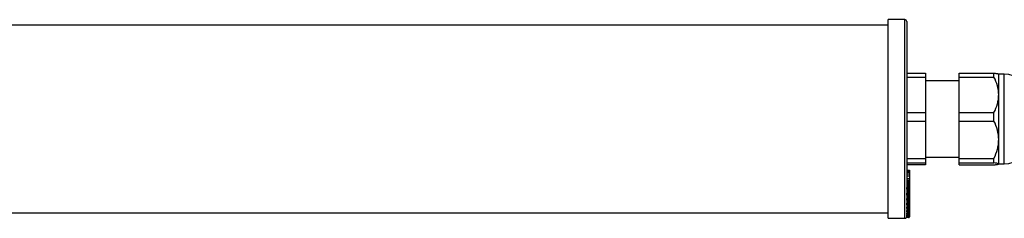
# Model space of a CAD drawing. Header units: millimetres. Extents: x 208 to 1001, y 391 to 449.
# Tile 2 of 3: x 604 to 867, y 394 to 447. Entities that reach past the tile are written whole.
import ezdxf

# ---------------------------------------------------------------- set-up
doc = ezdxf.new("R2010")
doc.units = ezdxf.units.MM

msp = doc.modelspace()

# ---------------------------------------------------------------- linework, layer by layer
at = {"color": 7, "linetype": 'Continuous', "lineweight": 25}
for p, q in [((840.31, 446.51), (835.81, 446.51)), ((835.81, 393.51), (835.81, 446.51)), ((835.81, 445.01), (213.81, 445.01)), ((840.81, 446.01), (840.81, 401.83)), ((840.81, 432.25), (845.81, 432.25)), ((840.81, 431.2), (845.81, 431.2)), ((845.81, 432.25), (845.81, 431.2)), ((845.81, 431.2), (845.81, 421.74)), ((854.81, 432.25), (864.06, 432.25)), ((854.81, 431.2), (854.81, 432.25)), ((854.81, 431.2), (864.06, 431.2)), ((854.81, 421.74), (854.81, 431.2)), ((864.06, 431.2), (864.06, 432.25)), ((866.81, 432.01), (865.31, 432.01)), ((865.31, 426.47), (865.31, 432.01)), ((854.81, 430.21), (845.81, 430.21)), ((865.31, 414.48), (865.31, 426.47)), ((840.81, 421.74), (845.81, 421.74)), ((845.81, 421.74), (845.81, 419.47)), ((854.81, 421.74), (864.06, 421.74)), ((854.81, 419.47), (854.81, 421.74)), ((864.06, 419.47), (864.06, 421.74)), ((840.81, 419.47), (845.81, 419.47)), ((845.81, 419.47), (845.81, 409.5)), ((854.81, 419.47), (864.06, 419.47)), ((854.81, 409.5), (854.81, 419.47)), ((865.31, 408.02), (865.31, 414.48)), ((840.81, 409.5), (845.81, 409.5)), ((845.81, 409.81), (854.81, 409.81)), ((845.81, 409.5), (845.81, 408.27)), ((854.81, 409.5), (864.06, 409.5)), ((854.81, 408.27), (854.81, 409.5)), ((864.06, 408.27), (864.06, 409.5)), ((840.81, 408.27), (845.81, 408.27)), ((845.81, 407.76), (840.81, 407.76)), ((845.81, 408.27), (845.81, 407.76)), ((854.81, 408.27), (864.06, 408.27)), ((854.81, 407.76), (854.81, 408.27)), ((854.81, 407.76), (864.06, 407.76)), ((865.31, 408.01), (866.81, 408.01)), ((840.81, 406.34), (841.51, 406.34)), ((840.81, 406.34), (841.51, 406.34)), ((841.51, 406.04), (840.81, 406.04)), ((840.81, 405.81), (841.51, 405.81)), ((840.81, 405.81), (841.51, 405.81)), ((841.51, 405.31), (840.81, 405.31)), ((840.81, 404.81), (841.51, 404.81)), ((841.51, 406.34), (841.51, 406.12)), ((841.51, 406.34), (841.51, 406.34)), ((841.51, 405.81), (841.51, 405.81)), ((841.51, 405.31), (841.51, 404.84)), ((841.51, 404.84), (841.51, 404.81)), ((841.51, 404.81), (841.51, 404.1)), ((841.31, 401.76), (840.8, 401.76)), ((840.81, 404.1), (841.51, 404.1)), ((840.81, 404.09), (841.51, 404.09)), ((840.81, 403.72), (841.51, 403.72)), ((840.81, 403.68), (841.51, 403.68)), ((840.81, 403.57), (841.51, 403.57)), ((840.81, 403.54), (841.51, 403.54)), ((841.31, 401.48), (841.31, 401.76)), ((841.51, 404.1), (841.51, 404.09)), ((841.51, 404.09), (841.51, 403.72)), ((841.51, 403.72), (841.51, 403.68)), ((841.51, 403.68), (841.51, 403.57)), ((841.51, 403.57), (841.51, 403.54)), ((841.51, 403.54), (841.51, 403.46)), ((841.51, 403.46), (841.51, 401.62)), ((841.51, 401.62), (841.51, 401.48)), ((841.31, 401.48), (840.71, 401.48)), ((841.31, 401.34), (840.71, 401.34)), ((841.31, 399.97), (840.71, 399.97)), ((841.31, 399.75), (840.71, 399.75)), ((840.74, 399.7), (841.31, 399.7)), ((840.75, 401.28), (841.31, 401.28)), ((841.31, 400.25), (840.8, 400.25)), ((840.81, 401.28), (840.81, 400.33)), ((840.81, 399.7), (840.81, 398.88)), ((841.31, 401.34), (841.31, 401.48)), ((841.31, 399.97), (841.31, 400.25)), ((841.31, 399.75), (841.31, 399.97)), ((841.51, 401.48), (841.51, 400.12)), ((841.51, 400.12), (841.51, 399.9)), ((841.51, 399.9), (841.51, 398.68)), ((841.31, 398.52), (840.71, 398.52)), ((841.31, 398.4), (840.71, 398.4)), ((841.31, 397.32), (840.71, 397.32)), ((841.31, 397.14), (840.71, 397.14)), ((840.73, 398.37), (841.31, 398.37)), ((840.73, 397.11), (841.31, 397.11)), ((841.31, 398.8), (840.8, 398.8)), ((841.31, 397.59), (840.8, 397.59)), ((841.31, 396.48), (840.8, 396.48)), ((840.81, 398.37), (840.81, 397.68)), ((840.81, 397.11), (840.81, 396.57)), ((841.31, 398.52), (841.31, 398.8)), ((841.31, 398.4), (841.31, 398.52)), ((841.31, 397.32), (841.31, 397.59)), ((841.31, 397.14), (841.31, 397.32)), ((841.31, 396.21), (841.31, 396.48)), ((841.51, 398.68), (841.51, 398.57)), ((841.51, 398.57), (841.51, 397.49)), ((841.51, 397.49), (841.51, 397.31)), ((841.51, 397.31), (841.51, 396.39)), ((841.51, 396.39), (841.51, 396.31)), ((213.81, 395.01), (835.81, 395.01)), ((841.31, 396.21), (840.71, 396.21)), ((841.31, 396.13), (840.71, 396.13)), ((841.31, 395.35), (840.71, 395.35)), ((841.31, 395.23), (840.71, 395.23)), ((841.31, 394.63), (840.71, 394.63)), ((840.71, 394.58), (840.71, 394.57)), ((841.31, 394.58), (840.71, 394.58)), ((840.71, 394.57), (841.31, 394.57)), ((841.31, 394.14), (840.71, 394.14)), ((840.71, 394.07), (841.31, 394.07)), ((840.71, 394.07), (840.71, 394.07)), ((841.31, 394.07), (840.71, 394.07)), ((841.31, 393.81), (840.71, 393.81)), ((840.71, 393.8), (841.31, 393.8)), ((840.71, 393.8), (840.71, 393.8)), ((841.31, 393.8), (840.71, 393.8)), ((841.31, 393.71), (840.71, 393.71)), ((840.72, 396.11), (841.31, 396.11)), ((840.72, 395.22), (841.31, 395.22)), ((841.31, 395.61), (840.8, 395.61)), ((841.31, 394.87), (840.8, 394.87)), ((841.31, 394.37), (840.8, 394.37)), ((840.8, 394.07), (840.8, 394.03)), ((841.31, 394.03), (840.8, 394.03)), ((840.81, 396.11), (840.81, 395.71)), ((840.81, 395.22), (840.81, 394.97)), ((840.81, 394.57), (840.81, 394.47)), ((841.31, 396.13), (841.31, 396.21)), ((841.31, 395.35), (841.31, 395.61)), ((841.31, 395.23), (841.31, 395.35)), ((841.31, 394.63), (841.31, 394.87)), ((841.31, 394.58), (841.31, 394.63)), ((841.31, 394.14), (841.31, 394.37)), ((841.31, 394.07), (841.31, 394.14)), ((841.31, 393.81), (841.31, 394.03)), ((841.31, 393.8), (841.31, 393.81)), ((841.51, 396.31), (841.51, 395.54)), ((841.51, 395.54), (841.51, 395.42)), ((841.51, 395.42), (841.51, 394.82)), ((841.51, 394.82), (841.51, 394.77)), ((841.51, 394.77), (841.51, 394.33)), ((841.51, 394.33), (841.51, 394.27)), ((841.51, 394.27), (841.51, 394.01)), ((841.51, 394.01), (841.51, 394)), ((841.51, 394), (841.51, 393.91)), ((835.81, 393.51), (840.31, 393.51))]:
    msp.add_line(p, q, dxfattribs=at)
at = {"color": 8, "linetype": 'Continuous', "lineweight": 25}
for p, q in [((840.31, 393.51), (840.31, 446.51)), ((866.81, 426.47), (866.81, 432.01)), ((866.81, 408.01), (866.81, 426.47)), ((841.31, 401.76), (841.31, 403.54)), ((841.31, 401.28), (841.31, 401.34)), ((841.31, 400.25), (841.31, 401.28)), ((841.31, 399.7), (841.31, 399.75)), ((841.31, 398.8), (841.31, 399.7)), ((841.31, 398.37), (841.31, 398.4)), ((841.31, 397.59), (841.31, 398.37)), ((841.31, 397.11), (841.31, 397.14)), ((841.31, 396.48), (841.31, 397.11)), ((841.31, 396.11), (841.31, 396.13)), ((841.31, 395.61), (841.31, 396.11)), ((841.31, 395.22), (841.31, 395.23)), ((841.31, 394.87), (841.31, 395.22)), ((841.31, 394.57), (841.31, 394.58)), ((841.31, 394.37), (841.31, 394.57)), ((841.31, 394.07), (841.31, 394.07)), ((841.31, 394.03), (841.31, 394.07)), ((841.31, 393.8), (841.31, 393.8)), ((841.31, 393.71), (841.31, 393.8)), ((841.49, 393.91), (841.51, 393.91))]:
    msp.add_line(p, q, dxfattribs=at)
at = {"color": 7, "linetype": 'Continuous', "lineweight": 25, "flags": 128}
for points in [[(841.31, 400.25), (841.35, 400.25), (841.39, 400.24), (841.42, 400.23), (841.45, 400.22), (841.48, 400.2), (841.49, 400.17), (841.51, 400.15), (841.51, 400.12)], [(841.51, 398.68), (841.51, 398.71), (841.49, 398.73), (841.48, 398.75), (841.45, 398.76), (841.42, 398.78), (841.39, 398.79), (841.35, 398.8), (841.31, 398.8)], [(841.31, 397.59), (841.35, 397.59), (841.39, 397.58), (841.42, 397.57), (841.45, 397.56), (841.48, 397.55), (841.49, 397.53), (841.51, 397.51), (841.51, 397.49)], [(841.51, 396.39), (841.51, 396.41), (841.49, 396.43), (841.48, 396.44), (841.45, 396.45), (841.42, 396.46), (841.39, 396.47), (841.35, 396.48), (841.31, 396.48)], [(841.31, 395.61), (841.35, 395.61), (841.39, 395.6), (841.42, 395.6), (841.45, 395.59), (841.48, 395.58), (841.49, 395.57), (841.51, 395.55), (841.51, 395.54)]]:
    msp.add_lwpolyline(points, dxfattribs=at)
at = {"color": 7, "linetype": 'Continuous', "lineweight": 25}
for centre, radius, start, end in [((840.31, 446.01), 0.5, 360, 90), ((866.81, 426.01), 6, 0, 90), ((866.81, 414.01), 6, 270, 0), ((841.33, 401.59), 0.179, 11.4218, 98.0495), ((841.33, 401.66), 0.179, 261.9505, 348.5782), ((841.31, 403.46), 0.2, 0, 25.0121), ((841.31, 401.48), 0.2, 270, 0), ((841.33, 401.51), 0.179, 261.9505, 348.5782), ((841.33, 400.15), 0.181, 263.4591, 351.4483), ((841.31, 399.9), 0.2, 270, 0), ((841.33, 399.93), 0.181, 263.4591, 351.4483), ((841.33, 398.7), 0.185, 264.8889, 353.7565), ((841.31, 398.57), 0.2, 270, 0), ((841.33, 398.59), 0.185, 264.8889, 353.7565), ((841.32, 397.5), 0.188, 266.1887, 355.5981), ((841.31, 397.31), 0.2, 270, 0), ((841.32, 397.33), 0.188, 266.1887, 355.5981), ((841.32, 396.4), 0.191, 267.3247, 357.0479), ((840.31, 394.01), 0.5, 270, 322.9587), ((841.31, 396.31), 0.2, 270, 0), ((841.32, 396.32), 0.191, 267.3247, 357.0479), ((841.32, 395.55), 0.194, 268.2746, 358.1638), ((841.31, 395.42), 0.2, 270, 0), ((841.32, 395.43), 0.194, 268.2746, 358.1638), ((841.36, 394.64), 0.237, 49.6093, 101.3691), ((841.31, 394.82), 0.197, 269.0242, 358.9898), ((841.31, 394.77), 0.2, 270, 0), ((841.31, 394.77), 0.197, 269.0242, 358.9898), ((841.36, 394.05), 0.318, 61.5184, 98.7795), ((841.31, 394.33), 0.198, 269.5648, 359.5581), ((841.31, 394.27), 0.2, 270, 0), ((841.31, 394.27), 0.198, 269.5648, 359.5581), ((841.36, 393.44), 0.589, 75.2041, 94.8338), ((841.31, 394.01), 0.2, 269.891, 359.8906), ((841.31, 394), 0.2, 270, 0), ((841.31, 394), 0.2, 269.891, 359.8906), ((841.31, 393.91), 0.2, 270, 0)]:
    msp.add_arc(centre, radius, start, end, dxfattribs=at)
at = {"color": 8, "linetype": 'Continuous', "lineweight": 25}
msp.add_arc((841.39, 403.45), 0.12, 2.1609, 48.1287, dxfattribs=at)
at = {"color": 7, "linetype": 'Continuous', "lineweight": 25}
for points, knots in [([(864.06, 432.25), (864.44, 432.21), (864.75, 432.17), (865.08, 432.1), (865.16, 432.08), (865.28, 432.04), (865.31, 432.02), (865.31, 431.99)], [0, 0, 0, 0, 0.5, 0.5, 0.75, 0.75, 1, 1, 1, 1]), ([(865.31, 426.47), (865.31, 427.29), (865.19, 428.1), (864.75, 429.67), (864.44, 430.45), (864.06, 431.2)], [0, 0, 0, 0, 0.5, 0.5, 1, 1, 1, 1]), ([(864.06, 421.74), (864.44, 422.49), (864.75, 423.26), (865.08, 424.44), (865.16, 424.84), (865.28, 425.65), (865.31, 426.06), (865.31, 426.47)], [0, 0, 0, 0, 0.5, 0.5, 0.75, 0.75, 1, 1, 1, 1]), ([(865.31, 414.48), (865.31, 415.35), (865.19, 416.19), (864.75, 417.86), (864.44, 418.68), (864.06, 419.47)], [0, 0, 0, 0, 0.5, 0.5, 1, 1, 1, 1]), ([(864.06, 409.5), (864.44, 410.29), (864.75, 411.1), (865.08, 412.34), (865.16, 412.76), (865.28, 413.62), (865.31, 414.05), (865.31, 414.48)], [0, 0, 0, 0, 0.5, 0.5, 0.75, 0.75, 1, 1, 1, 1]), ([(865.31, 408.02), (865.31, 408.06), (865.19, 408.11), (864.75, 408.19), (864.44, 408.23), (864.06, 408.27)], [0, 0, 0, 0, 0.5, 0.5, 1, 1, 1, 1]), ([(864.06, 407.76), (864.44, 407.8), (864.75, 407.85), (865.08, 407.91), (865.16, 407.93), (865.28, 407.97), (865.31, 408), (865.31, 408.02)], [0, 0, 0, 0, 0.5, 0.5, 0.75, 0.75, 1, 1, 1, 1]), ([(841.51, 406.02), (841.51, 406.03), (841.51, 406.05), (841.51, 405.96), (841.51, 405.86), (841.51, 405.81)], [0, 0, 0, 0, 0.134842, 0.56678, 1, 1, 1, 1]), ([(841.51, 405.81), (841.51, 405.75), (841.51, 405.63), (841.51, 405.46), (841.51, 405.38)], [0, 0, 0, 0, 0.56317, 1, 1, 1, 1]), ([(840.8, 401.76), (840.79, 401.72), (840.77, 401.67), (840.73, 401.57), (840.71, 401.52), (840.71, 401.48)], [0, 0, 0, 0, 0.5, 0.5, 1, 1, 1, 1]), ([(840.71, 401.34), (840.71, 401.33), (840.71, 401.3), (840.73, 401.28), (840.74, 401.28), (840.75, 401.28)], [0, 0, 0, 0, 0.365346, 0.729062, 1, 1, 1, 1]), ([(840.8, 400.25), (840.79, 400.21), (840.77, 400.16), (840.73, 400.06), (840.71, 400.01), (840.71, 399.97)], [0, 0, 0, 0, 0.5, 0.5, 1, 1, 1, 1]), ([(840.71, 399.75), (840.71, 399.73), (840.71, 399.71), (840.73, 399.7), (840.74, 399.7), (840.74, 399.7)], [0, 0, 0, 0, 0.412266, 0.822704, 1, 1, 1, 1]), ([(840.8, 398.8), (840.79, 398.75), (840.77, 398.7), (840.73, 398.6), (840.71, 398.55), (840.71, 398.52)], [0, 0, 0, 0, 0.5, 0.5, 1, 1, 1, 1]), ([(840.71, 398.4), (840.71, 398.39), (840.71, 398.38), (840.72, 398.37), (840.73, 398.37), (840.73, 398.37)], [0, 0, 0, 0, 0.474566, 0.947014, 1, 1, 1, 1]), ([(840.8, 397.59), (840.79, 397.54), (840.77, 397.49), (840.73, 397.39), (840.71, 397.34), (840.71, 397.32)], [0, 0, 0, 0, 0.5, 0.5, 1, 1, 1, 1]), ([(840.71, 397.14), (840.71, 397.13), (840.71, 397.12), (840.72, 397.12), (840.73, 397.12)], [0, 0, 0, 0, 0.5547666, 1, 1, 1, 1]), ([(840.8, 396.48), (840.79, 396.43), (840.77, 396.37), (840.73, 396.28), (840.71, 396.24), (840.71, 396.21)], [0, 0, 0, 0, 0.5, 0.5, 1, 1, 1, 1]), ([(840.71, 396.13), (840.71, 396.12), (840.71, 396.11), (840.72, 396.11), (840.72, 396.11)], [0, 0, 0, 0, 0.669519, 1, 1, 1, 1]), ([(840.8, 395.61), (840.79, 395.56), (840.77, 395.5), (840.73, 395.41), (840.71, 395.37), (840.71, 395.35)], [0, 0, 0, 0, 0.5, 0.5, 1, 1, 1, 1]), ([(840.71, 395.23), (840.71, 395.23), (840.71, 395.22), (840.72, 395.22), (840.72, 395.22)], [0, 0, 0, 0, 0.8408, 1, 1, 1, 1]), ([(840.8, 394.87), (840.79, 394.82), (840.77, 394.77), (840.73, 394.68), (840.71, 394.64), (840.71, 394.63)], [0, 0, 0, 0, 0.5, 0.5, 1, 1, 1, 1]), ([(840.8, 394.37), (840.79, 394.31), (840.77, 394.26), (840.73, 394.18), (840.71, 394.15), (840.71, 394.14)], [0, 0, 0, 0, 0.5, 0.5, 1, 1, 1, 1]), ([(840.8, 394.03), (840.79, 393.98), (840.77, 393.93), (840.73, 393.85), (840.71, 393.82), (840.71, 393.81)], [0, 0, 0, 0, 0.5, 0.5, 1, 1, 1, 1]), ([(840.76, 393.8), (840.76, 393.79), (840.75, 393.77), (840.73, 393.74), (840.71, 393.71), (840.71, 393.71), (840.71, 393.71)], [0, 0, 0, 0, 0.083798, 0.452074, 0.757382, 1, 1, 1, 1])]:
    msp.add_open_spline(points, degree=3, knots=knots, dxfattribs=at)
for points in [[(840.81, 401.83), (840.81, 401.81), (840.81, 401.79), (840.8, 401.76)], [(840.71, 401.48), (840.71, 401.43), (840.71, 401.39), (840.71, 401.34)], [(840.71, 399.97), (840.71, 399.9), (840.71, 399.82), (840.71, 399.75)], [(840.81, 400.33), (840.81, 400.31), (840.81, 400.28), (840.8, 400.25)], [(840.71, 398.52), (840.71, 398.48), (840.71, 398.44), (840.71, 398.4)], [(840.71, 397.32), (840.71, 397.26), (840.71, 397.2), (840.71, 397.14)], [(840.81, 398.88), (840.81, 398.85), (840.81, 398.83), (840.8, 398.8)], [(840.81, 397.68), (840.81, 397.65), (840.81, 397.62), (840.8, 397.59)], [(840.81, 396.57), (840.81, 396.54), (840.81, 396.51), (840.8, 396.48)], [(840.71, 396.21), (840.71, 396.18), (840.71, 396.16), (840.71, 396.13)], [(840.71, 395.35), (840.71, 395.31), (840.71, 395.27), (840.71, 395.23)], [(840.71, 394.63), (840.71, 394.61), (840.71, 394.59), (840.71, 394.58)], [(840.71, 394.14), (840.71, 394.12), (840.71, 394.1), (840.71, 394.07)], [(840.71, 393.81), (840.71, 393.81), (840.71, 393.8), (840.71, 393.8)], [(840.81, 395.71), (840.81, 395.67), (840.81, 395.64), (840.8, 395.61)], [(840.81, 394.97), (840.81, 394.94), (840.81, 394.91), (840.8, 394.87)], [(840.81, 394.47), (840.81, 394.43), (840.81, 394.4), (840.8, 394.37)]]:
    msp.add_open_spline(points, degree=3, dxfattribs=at)

doc.saveas('drawing.dxf')
